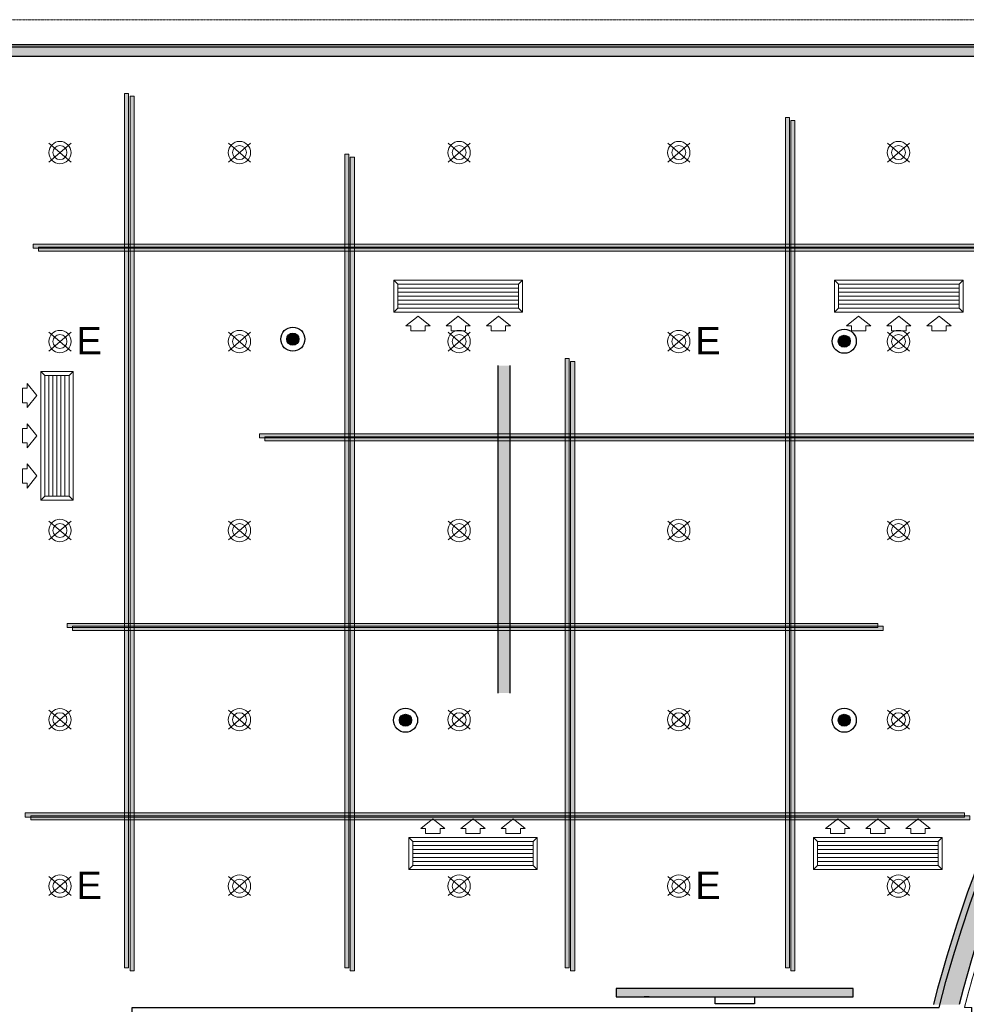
# Model space of a CAD drawing. Header units: millimetres. Extents: x -1097 to 37269, y -9172 to 9131.
# Tile 34 of 36: x 7531 to 13421, y 3008 to 9131. Entities that reach past the tile are written whole.
import ezdxf

# ---------------------------------------------------------------- set-up
doc = ezdxf.new("R2010")
doc.units = ezdxf.units.MM
doc.linetypes.add('( Dashed )', pattern=[0.75, 0.5, -0.25])
doc.layers.add('0-MSC-MCP', color=3, linetype='Continuous')
doc.layers.add('Flooring', color=8, linetype='Continuous')
for name, color, linetype, lineweight in [('00 Structural', 2, 'Continuous', 25), ('02 Furniture', 14, 'Continuous', 25), ('Ceiling', 14, 'Continuous', 9), ('Furniture', 14, 'Continuous', 9), ('Grey', 8, 'Continuous', 9), ('MEP_Lighting (Walls)', 160, 'Continuous', 15)]:
    doc.layers.add(name, color=color, linetype=linetype, lineweight=lineweight)
for name, color, linetype, lineweight, true_color in [('03 Partition', 7, 'Continuous', 25, 0x2776bb), ('ACMV', 5, 'Continuous', 20, 0x0000ff), ('FIRE', 1, 'Continuous', 20, 0xff0000), ('LIGHTING', 6, 'Continuous', 20, 0xff00ff)]:
    doc.layers.add(name, color=color, linetype=linetype, lineweight=lineweight, true_color=true_color)
doc.layers.add('FIRE-SPKLR-EQP', color=1, linetype='Continuous', true_color=0xff0000)
doc.layers.add('RCP LAYOUT', color=9, linetype='Continuous', true_color=0x808080)
doc.styles.get("Standard").update_dxf_attribs({"font": 'arial.ttf'})

# ---------------------------------------------------------------- blocks, each defined once
blk = doc.blocks.new('A$C28684cc3')
at = {"layer": 'ACMV'}
for p, q in [((-11162.14511706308, 7487.353506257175), (-11187.14511706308, 7512.353506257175)), ((-11187.14511706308, 7512.353506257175), (-10387.14511706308, 7512.353506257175)), ((-11187.14511706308, 7312.353506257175), (-11187.14511706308, 7512.353506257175)), ((-11162.14511706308, 7487.353506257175), (-10412.14511706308, 7487.353506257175)), ((-11162.14511706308, 7337.353506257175), (-11162.14511706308, 7487.353506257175)), ((-10412.14511706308, 7487.353506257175), (-10387.14511706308, 7512.353506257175)), ((-10412.14511706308, 7487.353506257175), (-10412.14511706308, 7337.353506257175)), ((-10387.14511706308, 7512.353506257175), (-10387.14511706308, 7312.353506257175)), ((-8421.084610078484, 7487.353506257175), (-8446.084610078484, 7512.353506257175)), ((-8446.084610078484, 7512.353506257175), (-7646.084610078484, 7512.353506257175)), ((-8446.084610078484, 7312.353506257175), (-8446.084610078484, 7512.353506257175)), ((-8421.084610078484, 7487.353506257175), (-7671.084610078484, 7487.353506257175)), ((-8421.084610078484, 7337.353506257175), (-8421.084610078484, 7487.353506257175)), ((-7671.084610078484, 7487.353506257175), (-7646.084610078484, 7512.353506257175)), ((-7671.084610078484, 7487.353506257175), (-7671.084610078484, 7337.353506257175)), ((-7646.084610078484, 7512.353506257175), (-7646.084610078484, 7312.353506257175)), ((-11162.14511706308, 7462.353506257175), (-10412.14511706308, 7462.353506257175)), ((-11162.14511706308, 7437.353506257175), (-10412.14511706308, 7437.353506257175)), ((-11162.14511706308, 7412.353506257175), (-10412.14511706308, 7412.353506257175)), ((-8421.084610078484, 7462.353506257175), (-7671.084610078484, 7462.353506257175)), ((-8421.084610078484, 7437.353506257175), (-7671.084610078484, 7437.353506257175)), ((-8421.084610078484, 7412.353506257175), (-7671.084610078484, 7412.353506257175)), ((-11162.14511706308, 7387.353506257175), (-10412.14511706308, 7387.353506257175)), ((-11162.14511706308, 7362.353506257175), (-10412.14511706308, 7362.353506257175)), ((-8421.084610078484, 7387.353506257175), (-7671.084610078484, 7387.353506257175)), ((-8421.084610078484, 7362.353506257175), (-7671.084610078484, 7362.353506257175)), ((-11162.14511706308, 7337.353506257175), (-11187.14511706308, 7312.353506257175)), ((-10387.14511706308, 7312.353506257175), (-11187.14511706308, 7312.353506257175)), ((-10412.14511706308, 7337.353506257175), (-11162.14511706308, 7337.353506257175)), ((-11037.14511706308, 7287.353506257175), (-11112.14511706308, 7227.353506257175)), ((-10962.14511706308, 7227.353506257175), (-11037.14511706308, 7287.353506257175)), ((-10787.14511706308, 7287.353506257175), (-10862.14511706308, 7227.353506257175)), ((-10712.14511706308, 7227.353506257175), (-10787.14511706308, 7287.353506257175)), ((-10537.14511706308, 7287.353506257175), (-10612.14511706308, 7227.353506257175)), ((-10462.14511706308, 7227.353506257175), (-10537.14511706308, 7287.353506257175)), ((-10412.14511706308, 7337.353506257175), (-10387.14511706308, 7312.353506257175)), ((-8421.084610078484, 7337.353506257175), (-8446.084610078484, 7312.353506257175)), ((-7646.084610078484, 7312.353506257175), (-8446.084610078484, 7312.353506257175)), ((-7671.084610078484, 7337.353506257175), (-8421.084610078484, 7337.353506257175)), ((-8296.084610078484, 7287.353506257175), (-8371.084610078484, 7227.353506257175)), ((-8221.084610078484, 7227.353506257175), (-8296.084610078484, 7287.353506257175)), ((-8046.084610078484, 7287.353506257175), (-8121.084610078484, 7227.353506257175)), ((-7971.084610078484, 7227.353506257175), (-8046.084610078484, 7287.353506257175)), ((-7796.084610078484, 7287.353506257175), (-7871.084610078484, 7227.353506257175)), ((-7721.084610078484, 7227.353506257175), (-7796.084610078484, 7287.353506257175)), ((-7671.084610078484, 7337.353506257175), (-7646.084610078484, 7312.353506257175)), ((-11112.14511706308, 7227.353506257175), (-11082.14511706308, 7227.353506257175)), ((-11082.14511706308, 7227.353506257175), (-11082.14511706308, 7197.353506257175)), ((-10992.14511706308, 7197.353506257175), (-10992.14511706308, 7227.353506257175)), ((-10992.14511706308, 7227.353506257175), (-10962.14511706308, 7227.353506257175)), ((-10862.14511706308, 7227.353506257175), (-10832.14511706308, 7227.353506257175)), ((-10832.14511706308, 7227.353506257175), (-10832.14511706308, 7197.353506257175)), ((-10742.14511706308, 7197.353506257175), (-10742.14511706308, 7227.353506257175)), ((-10742.14511706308, 7227.353506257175), (-10712.14511706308, 7227.353506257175)), ((-10612.14511706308, 7227.353506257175), (-10582.14511706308, 7227.353506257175)), ((-10582.14511706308, 7227.353506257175), (-10582.14511706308, 7197.353506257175)), ((-10492.14511706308, 7197.353506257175), (-10492.14511706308, 7227.353506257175)), ((-10492.14511706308, 7227.353506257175), (-10462.14511706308, 7227.353506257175)), ((-8371.084610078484, 7227.353506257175), (-8341.084610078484, 7227.353506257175)), ((-8341.084610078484, 7227.353506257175), (-8341.084610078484, 7197.353506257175)), ((-8251.084610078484, 7197.353506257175), (-8251.084610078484, 7227.353506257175)), ((-8251.084610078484, 7227.353506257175), (-8221.084610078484, 7227.353506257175)), ((-8121.084610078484, 7227.353506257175), (-8091.084610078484, 7227.353506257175)), ((-8091.084610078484, 7227.353506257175), (-8091.084610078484, 7197.353506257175)), ((-8001.084610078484, 7197.353506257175), (-8001.084610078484, 7227.353506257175)), ((-8001.084610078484, 7227.353506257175), (-7971.084610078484, 7227.353506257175)), ((-7871.084610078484, 7227.353506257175), (-7841.084610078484, 7227.353506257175)), ((-7841.084610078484, 7227.353506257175), (-7841.084610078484, 7197.353506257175)), ((-7751.084610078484, 7197.353506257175), (-7751.084610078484, 7227.353506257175)), ((-7751.084610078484, 7227.353506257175), (-7721.084610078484, 7227.353506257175)), ((-11082.14511706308, 7197.353506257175), (-10992.14511706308, 7197.353506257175)), ((-10832.14511706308, 7197.353506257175), (-10742.14511706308, 7197.353506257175)), ((-10582.14511706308, 7197.353506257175), (-10492.14511706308, 7197.353506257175)), ((-8341.084610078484, 7197.353506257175), (-8251.084610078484, 7197.353506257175)), ((-8091.084610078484, 7197.353506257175), (-8001.084610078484, 7197.353506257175)), ((-7841.084610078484, 7197.353506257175), (-7751.084610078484, 7197.353506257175)), ((-13358.65273886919, 6918.882964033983), (-13383.65273886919, 6943.882964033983)), ((-13383.65273886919, 6143.882964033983), (-13383.65273886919, 6943.882964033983)), ((-13383.65273886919, 6943.882964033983), (-13183.65273886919, 6943.882964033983)), ((-13358.65273886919, 6168.882964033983), (-13358.65273886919, 6918.882964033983)), ((-13358.65273886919, 6918.882964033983), (-13208.65273886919, 6918.882964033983)), ((-13333.65273886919, 6918.882964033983), (-13333.65273886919, 6168.882964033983)), ((-13308.65273886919, 6918.882964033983), (-13308.65273886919, 6168.882964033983)), ((-13283.65273886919, 6918.882964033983), (-13283.65273886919, 6168.882964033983)), ((-13258.65273886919, 6918.882964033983), (-13258.65273886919, 6168.882964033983)), ((-13233.65273886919, 6918.882964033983), (-13233.65273886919, 6168.882964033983)), ((-13208.65273886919, 6918.882964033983), (-13183.65273886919, 6943.882964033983)), ((-13208.65273886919, 6918.882964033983), (-13208.65273886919, 6168.882964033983)), ((-13183.65273886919, 6943.882964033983), (-13183.65273886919, 6143.882964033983)), ((-13408.65273886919, 6793.882964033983), (-13468.65273886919, 6868.882964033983)), ((-13468.65273886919, 6868.882964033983), (-13468.65273886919, 6838.882964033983)), ((-13468.65273886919, 6838.882964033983), (-13498.65273886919, 6838.882964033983)), ((-13498.65273886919, 6838.882964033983), (-13498.65273886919, 6748.882964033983)), ((-13498.65273886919, 6748.882964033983), (-13468.65273886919, 6748.882964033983)), ((-13468.65273886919, 6718.882964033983), (-13408.65273886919, 6793.882964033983)), ((-13468.65273886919, 6748.882964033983), (-13468.65273886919, 6718.882964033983)), ((-13408.65273886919, 6543.882964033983), (-13468.65273886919, 6618.882964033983)), ((-13468.65273886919, 6618.882964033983), (-13468.65273886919, 6588.882964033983)), ((-13468.65273886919, 6588.882964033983), (-13498.65273886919, 6588.882964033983)), ((-13498.65273886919, 6588.882964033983), (-13498.65273886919, 6498.882964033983)), ((-13498.65273886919, 6498.882964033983), (-13468.65273886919, 6498.882964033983)), ((-13468.65273886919, 6468.882964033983), (-13408.65273886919, 6543.882964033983)), ((-13468.65273886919, 6498.882964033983), (-13468.65273886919, 6468.882964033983)), ((-13408.65273886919, 6293.882964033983), (-13468.65273886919, 6368.882964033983)), ((-13468.65273886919, 6368.882964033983), (-13468.65273886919, 6338.882964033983)), ((-13468.65273886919, 6338.882964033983), (-13498.65273886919, 6338.882964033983)), ((-13498.65273886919, 6338.882964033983), (-13498.65273886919, 6248.882964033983)), ((-13498.65273886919, 6248.882964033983), (-13468.65273886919, 6248.882964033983)), ((-13468.65273886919, 6218.882964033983), (-13408.65273886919, 6293.882964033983)), ((-13468.65273886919, 6248.882964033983), (-13468.65273886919, 6218.882964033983)), ((-13358.65273886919, 6168.882964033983), (-13383.65273886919, 6143.882964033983)), ((-13183.65273886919, 6143.882964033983), (-13383.65273886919, 6143.882964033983)), ((-13208.65273886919, 6168.882964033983), (-13358.65273886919, 6168.882964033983)), ((-13208.65273886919, 6168.882964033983), (-13183.65273886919, 6143.882964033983)), ((-10945.09027981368, 4160.846583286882), (-11020.09027981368, 4100.846583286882)), ((-10870.09027981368, 4100.846583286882), (-10945.09027981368, 4160.846583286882)), ((-10695.09027981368, 4160.846583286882), (-10770.09027981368, 4100.846583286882)), ((-10620.09027981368, 4100.846583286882), (-10695.09027981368, 4160.846583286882)), ((-10445.09027981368, 4160.846583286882), (-10520.09027981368, 4100.846583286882)), ((-10370.09027981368, 4100.846583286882), (-10445.09027981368, 4160.846583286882)), ((-8426.562650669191, 4160.846583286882), (-8501.562650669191, 4100.846583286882)), ((-8351.562650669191, 4100.846583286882), (-8426.562650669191, 4160.846583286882)), ((-8176.562650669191, 4160.846583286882), (-8251.562650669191, 4100.846583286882)), ((-8101.562650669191, 4100.846583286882), (-8176.562650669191, 4160.846583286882)), ((-7926.562650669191, 4160.846583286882), (-8001.562650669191, 4100.846583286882)), ((-7851.562650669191, 4100.846583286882), (-7926.562650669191, 4160.846583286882)), ((-11070.09027981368, 4020.846583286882), (-11095.09027981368, 4045.846583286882)), ((-11095.09027981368, 4045.846583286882), (-10295.09027981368, 4045.846583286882)), ((-11095.09027981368, 3845.846583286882), (-11095.09027981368, 4045.846583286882)), ((-11020.09027981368, 4100.846583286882), (-10990.09027981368, 4100.846583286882)), ((-10990.09027981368, 4100.846583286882), (-10990.09027981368, 4070.846583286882)), ((-10990.09027981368, 4070.846583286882), (-10900.09027981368, 4070.846583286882)), ((-10900.09027981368, 4070.846583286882), (-10900.09027981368, 4100.846583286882)), ((-10900.09027981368, 4100.846583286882), (-10870.09027981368, 4100.846583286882)), ((-10770.09027981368, 4100.846583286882), (-10740.09027981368, 4100.846583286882)), ((-10740.09027981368, 4100.846583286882), (-10740.09027981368, 4070.846583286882)), ((-10740.09027981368, 4070.846583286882), (-10650.09027981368, 4070.846583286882)), ((-10650.09027981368, 4070.846583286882), (-10650.09027981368, 4100.846583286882)), ((-10650.09027981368, 4100.846583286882), (-10620.09027981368, 4100.846583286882)), ((-10520.09027981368, 4100.846583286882), (-10490.09027981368, 4100.846583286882)), ((-10490.09027981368, 4100.846583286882), (-10490.09027981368, 4070.846583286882)), ((-10490.09027981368, 4070.846583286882), (-10400.09027981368, 4070.846583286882)), ((-10400.09027981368, 4070.846583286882), (-10400.09027981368, 4100.846583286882)), ((-10400.09027981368, 4100.846583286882), (-10370.09027981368, 4100.846583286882)), ((-10320.09027981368, 4020.846583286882), (-10295.09027981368, 4045.846583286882)), ((-10295.09027981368, 4045.846583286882), (-10295.09027981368, 3845.846583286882)), ((-8551.562650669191, 4020.846583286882), (-8576.562650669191, 4045.846583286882)), ((-8576.562650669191, 4045.846583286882), (-7776.562650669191, 4045.846583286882)), ((-8576.562650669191, 3845.846583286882), (-8576.562650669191, 4045.846583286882)), ((-8501.562650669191, 4100.846583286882), (-8471.562650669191, 4100.846583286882)), ((-8471.562650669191, 4100.846583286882), (-8471.562650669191, 4070.846583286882)), ((-8471.562650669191, 4070.846583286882), (-8381.562650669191, 4070.846583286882)), ((-8381.562650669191, 4070.846583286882), (-8381.562650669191, 4100.846583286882)), ((-8381.562650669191, 4100.846583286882), (-8351.562650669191, 4100.846583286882)), ((-8251.562650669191, 4100.846583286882), (-8221.562650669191, 4100.846583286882)), ((-8221.562650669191, 4100.846583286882), (-8221.562650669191, 4070.846583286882)), ((-8221.562650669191, 4070.846583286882), (-8131.562650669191, 4070.846583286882)), ((-8131.562650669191, 4070.846583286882), (-8131.562650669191, 4100.846583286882)), ((-8131.562650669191, 4100.846583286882), (-8101.562650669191, 4100.846583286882)), ((-8001.562650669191, 4100.846583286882), (-7971.562650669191, 4100.846583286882)), ((-7971.562650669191, 4100.846583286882), (-7971.562650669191, 4070.846583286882)), ((-7971.562650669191, 4070.846583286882), (-7881.562650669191, 4070.846583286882)), ((-7881.562650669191, 4070.846583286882), (-7881.562650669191, 4100.846583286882)), ((-7881.562650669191, 4100.846583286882), (-7851.562650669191, 4100.846583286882)), ((-7801.562650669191, 4020.846583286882), (-7776.562650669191, 4045.846583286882)), ((-7776.562650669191, 4045.846583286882), (-7776.562650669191, 3845.846583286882)), ((-11070.09027981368, 4020.846583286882), (-10320.09027981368, 4020.846583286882)), ((-11070.09027981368, 3870.846583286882), (-11070.09027981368, 4020.846583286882)), ((-11070.09027981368, 3995.846583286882), (-10320.09027981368, 3995.846583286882)), ((-10320.09027981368, 4020.846583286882), (-10320.09027981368, 3870.846583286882)), ((-8551.562650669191, 4020.846583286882), (-7801.562650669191, 4020.846583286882)), ((-8551.562650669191, 3870.846583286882), (-8551.562650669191, 4020.846583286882)), ((-8551.562650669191, 3995.846583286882), (-7801.562650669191, 3995.846583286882)), ((-7801.562650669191, 4020.846583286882), (-7801.562650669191, 3870.846583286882)), ((-11070.09027981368, 3970.846583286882), (-10320.09027981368, 3970.846583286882)), ((-11070.09027981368, 3945.846583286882), (-10320.09027981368, 3945.846583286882)), ((-11070.09027981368, 3920.846583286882), (-10320.09027981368, 3920.846583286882)), ((-8551.562650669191, 3970.846583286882), (-7801.562650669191, 3970.846583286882)), ((-8551.562650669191, 3945.846583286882), (-7801.562650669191, 3945.846583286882)), ((-8551.562650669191, 3920.846583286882), (-7801.562650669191, 3920.846583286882)), ((-11070.09027981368, 3870.846583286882), (-11095.09027981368, 3845.846583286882)), ((-11070.09027981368, 3895.846583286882), (-10320.09027981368, 3895.846583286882)), ((-10320.09027981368, 3870.846583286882), (-11070.09027981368, 3870.846583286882)), ((-10320.09027981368, 3870.846583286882), (-10295.09027981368, 3845.846583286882)), ((-8551.562650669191, 3870.846583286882), (-8576.562650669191, 3845.846583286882)), ((-8551.562650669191, 3895.846583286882), (-7801.562650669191, 3895.846583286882)), ((-7801.562650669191, 3870.846583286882), (-8551.562650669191, 3870.846583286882)), ((-7801.562650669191, 3870.846583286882), (-7776.562650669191, 3845.846583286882)), ((-10295.09027981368, 3845.846583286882), (-11095.09027981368, 3845.846583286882)), ((-7776.562650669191, 3845.846583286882), (-8576.562650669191, 3845.846583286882))]:
    blk.add_line(p, q, dxfattribs=at)
blk = doc.blocks.new('SPKLR-EQP-PENDENT-68C')
at = {"layer": 'FIRE-SPKLR-EQP'}
h = blk.add_hatch(color=256, dxfattribs=at)
h.dxf.hatch_style = 1
h.paths.add_polyline_path([(37.5, 0, 1), (-37.5, 0, 1)])
for radius in [75, 37.5]:
    blk.add_circle((0, 0), radius, dxfattribs=at)
blk = doc.blocks.new('A$C86f38443')
at = {"layer": 'FIRE'}
for p in [(9230.908876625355, 7144.453662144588), (12661.50817420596, 7131.510267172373), (9932.018501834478, 4774.967868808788), (12661.50817420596, 4774.967868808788)]:
    blk.add_blockref('SPKLR-EQP-PENDENT-68C', p, dxfattribs=at)
blk = doc.blocks.new('A$Cbacd199c')
at = {"layer": 'LIGHTING'}
for p, q in [((7713.103484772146, 8363.621994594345), (7851.061349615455, 8245.724602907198)), ((7851.061349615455, 8363.621994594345), (7713.103484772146, 8245.724602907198)), ((8829.813218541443, 8363.621994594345), (8967.771083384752, 8245.724602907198)), ((8967.771083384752, 8363.621994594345), (8829.813218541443, 8245.724602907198)), ((10196.50459567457, 8363.621994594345), (10334.46246051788, 8245.724602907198)), ((10334.46246051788, 8363.621994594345), (10196.50459567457, 8245.724602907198)), ((11563.1959727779, 8363.621994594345), (11701.15383762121, 8245.724602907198)), ((11701.15383762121, 8363.621994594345), (11563.1959727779, 8245.724602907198)), ((12929.88734991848, 8363.621994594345), (13067.84521476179, 8245.724602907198)), ((13067.84521476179, 8363.621994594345), (12929.88734991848, 8245.724602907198)), ((8829.813218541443, 7188.647220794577), (8967.771083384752, 7070.74982910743)), ((8967.771083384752, 7188.647220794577), (8829.813218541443, 7070.74982910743)), ((10196.50459567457, 7188.647220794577), (10334.46246051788, 7070.74982910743)), ((10334.46246051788, 7188.647220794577), (10196.50459567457, 7070.74982910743)), ((12929.88734991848, 7188.647220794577), (13067.84521476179, 7070.74982910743)), ((13067.84521476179, 7188.647220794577), (12929.88734991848, 7070.74982910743)), ((7713.103484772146, 6013.672446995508), (7851.061349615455, 5895.775055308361)), ((7851.061349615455, 6013.672446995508), (7713.103484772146, 5895.775055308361)), ((8829.813218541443, 6013.672446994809), (8967.771083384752, 5895.775055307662)), ((8967.771083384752, 6013.672446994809), (8829.813218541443, 5895.775055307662)), ((10196.50459567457, 6013.672446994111), (10334.46246051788, 5895.775055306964)), ((10334.46246051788, 6013.672446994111), (10196.50459567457, 5895.775055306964)), ((11563.1959727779, 6013.672446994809), (11701.15383762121, 5895.775055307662)), ((11701.15383762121, 6013.672446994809), (11563.1959727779, 5895.775055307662)), ((12929.88734991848, 6013.672446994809), (13067.84521476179, 5895.775055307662)), ((13067.84521476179, 6013.672446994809), (12929.88734991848, 5895.775055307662)), ((7713.103484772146, 4837.199497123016), (7851.061349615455, 4719.302105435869)), ((7851.061349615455, 4837.199497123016), (7713.103484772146, 4719.302105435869)), ((8829.813218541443, 4837.199497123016), (8967.771083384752, 4719.302105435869)), ((8967.771083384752, 4837.199497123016), (8829.813218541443, 4719.302105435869)), ((10196.50459567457, 4837.199497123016), (10334.46246051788, 4719.302105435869)), ((10334.46246051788, 4837.199497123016), (10196.50459567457, 4719.302105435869)), ((11563.1959727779, 4837.199497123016), (11701.15383762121, 4719.302105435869)), ((11701.15383762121, 4837.199497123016), (11563.1959727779, 4719.302105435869)), ((12929.88734991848, 4837.199497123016), (13067.84521476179, 4719.302105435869)), ((13067.84521476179, 4837.199497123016), (12929.88734991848, 4719.302105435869)), ((8829.813218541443, 3802.224439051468), (8967.771083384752, 3684.327047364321)), ((8967.771083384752, 3802.224439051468), (8829.813218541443, 3684.327047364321)), ((10196.50459567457, 3802.224439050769), (10334.46246051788, 3684.327047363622)), ((10334.46246051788, 3802.224439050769), (10196.50459567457, 3684.327047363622)), ((12929.88734991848, 3802.224439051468), (13067.84521476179, 3684.327047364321)), ((13067.84521476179, 3802.224439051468), (12929.88734991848, 3684.327047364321))]:
    blk.add_line(p, q, dxfattribs=at)
for centre, radius in [((7782.082417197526, 8304.673298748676), 69.50000000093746), ((7782.082417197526, 8304.673298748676), 43.41888344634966), ((8898.792150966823, 8304.673298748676), 69.50000000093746), ((8898.792150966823, 8304.673298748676), 43.41888344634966), ((10265.48352809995, 8304.673298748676), 69.50000000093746), ((10265.48352809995, 8304.673298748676), 43.41888344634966), ((11632.17490520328, 8304.673298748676), 69.50000000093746), ((11632.17490520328, 8304.673298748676), 43.41888344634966), ((12998.86628234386, 8304.673298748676), 69.50000000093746), ((12998.86628234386, 8304.673298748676), 43.41888344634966), ((8898.792150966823, 7129.698524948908), 69.50000000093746), ((8898.792150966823, 7129.698524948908), 43.41888344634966), ((10265.48352809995, 7129.698524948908), 69.50000000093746), ((10265.48352809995, 7129.698524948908), 43.41888344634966), ((12998.86628234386, 7129.698524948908), 69.50000000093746), ((12998.86628234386, 7129.698524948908), 43.41888344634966), ((7782.082417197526, 5954.723751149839), 69.50000000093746), ((8898.792150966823, 5954.72375114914), 69.50000000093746), ((10265.48352809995, 5954.723751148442), 69.50000000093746), ((11632.17490520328, 5954.72375114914), 69.50000000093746), ((12998.86628234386, 5954.72375114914), 69.50000000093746), ((7782.082417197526, 5954.723751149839), 43.41888344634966), ((8898.792150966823, 5954.72375114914), 43.41888344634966), ((10265.48352809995, 5954.723751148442), 43.41888344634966), ((11632.17490520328, 5954.72375114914), 43.41888344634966), ((12998.86628234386, 5954.72375114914), 43.41888344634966), ((7782.082417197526, 4778.250801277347), 69.50000000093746), ((8898.792150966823, 4778.250801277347), 69.50000000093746), ((10265.48352809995, 4778.250801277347), 69.50000000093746), ((11632.17490520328, 4778.250801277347), 69.50000000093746), ((12998.86628234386, 4778.250801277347), 69.50000000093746), ((7782.082417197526, 4778.250801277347), 43.41888344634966), ((8898.792150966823, 4778.250801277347), 43.41888344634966), ((10265.48352809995, 4778.250801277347), 43.41888344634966), ((11632.17490520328, 4778.250801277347), 43.41888344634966), ((12998.86628234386, 4778.250801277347), 43.41888344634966), ((8898.792150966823, 3743.275743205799), 69.50000000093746), ((10265.48352809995, 3743.2757432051), 69.50000000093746), ((12998.86628234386, 3743.275743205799), 69.50000000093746), ((8898.792150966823, 3743.275743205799), 43.41888344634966), ((10265.48352809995, 3743.2757432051), 43.41888344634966), ((12998.86628234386, 3743.275743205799), 43.41888344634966)]:
    blk.add_circle(centre, radius, dxfattribs=at)
blk = doc.blocks.new('EM LIGHT1')
at = {"layer": 'MEP_Lighting (Walls)', "color": 3, "true_color": 0x00ff00}
for p, q in [((-68.97893242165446, 58.94869584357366), (68.97893242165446, -58.94869584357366)), ((68.97893242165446, 58.94869584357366), (-68.97893242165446, -58.94869584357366))]:
    blk.add_line(p, q, dxfattribs=at)
for radius in [69.50000000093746, 43.41888344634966]:
    blk.add_circle((3.725290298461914e-09, -2.095475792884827e-09), radius, dxfattribs=at)
at = {"color": 3, "true_color": 0x00ff00, "insert": (102.2761875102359, 89.70590073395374), "char_height": 170, "width": 45.68415850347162, "attachment_point": 1}
blk.add_mtext('E', dxfattribs=at)
blk = doc.blocks.new('A$C3c35f28b')
at = {"layer": 'LIGHTING', "color": 3, "true_color": 0x00ff00}
for p in [(7782.082417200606, 7129.698524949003), (11632.17490520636, 7129.698524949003), (7782.082417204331, 3743.275743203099), (11632.17490520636, 3743.275743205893)]:
    blk.add_blockref('EM LIGHT1', p, dxfattribs=at)
blk = doc.blocks.new('tsf H external wall')
at = {"layer": '0-MSC-MCP', "ltscale": 0.25, "true_color": 0x808080}
h = blk.add_hatch(color=8, dxfattribs=at)
h.dxf.hatch_style = 1
h.paths.add_polyline_path([(1716442.635372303, -78125.10488669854), (1716442.635372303, -78685.26231226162), (1716439.635372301, -78685.26231226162), (1716439.635372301, -78125.10488669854)])
at = {"layer": '03 Partition', "color": 8, "ltscale": 0.25, "true_color": 0x808080}
blk.add_line((1716442.635372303, -78188.4183502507), (1716442.635372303, -78685.26231226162), dxfattribs=at)
blk.add_lwpolyline([(1716442.635372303, -78125.10488669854), (1716442.635372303, -78685.26231226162), (1716439.635372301, -78685.26231226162), (1716439.635372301, -78125.10488669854)], close=True, dxfattribs=at)
blk = doc.blocks.new('plnnnn')
at = {"ltscale": 0.25, "true_color": 0x808080}
h = blk.add_hatch(color=8, dxfattribs=at)
h.dxf.hatch_style = 1
edge = h.paths.add_edge_path()
edge.add_line((1723862.992460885, -77684.4546372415), (1723858.480225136, -77680.45626541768))
edge.add_arc((1724099.377285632, -77873.2443613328), 308.5427744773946, 141.3299764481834, 165.7934505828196)
edge.add_line((1723800.270581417, -77797.52234884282), (1723806.463639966, -77797.52257680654))
edge.add_arc((1724098.252446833, -77872.73880491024), 301.3273780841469, 141.3288808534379, 165.5451914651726, ccw=False)
edge = h.paths.add_edge_path()
edge.add_line((1723883.866175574, -77652.07215517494), (1723888.373693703, -77656.08005798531))
edge.add_arc((1724101.742695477, -77871.95726866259), 303.5280893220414, 91.19275811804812, 134.6652081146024, ccw=False)
edge.add_line((1724095.424438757, -77568.49494704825), (1724095.424438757, -77562.49345739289))
edge.add_arc((1724101.467911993, -77871.37456746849), 308.940226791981, 91.12088866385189, 134.7769738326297)
at = {"layer": '00 Structural', "color": 8, "ltscale": 0.25, "true_color": 0x808080}
for points in [[(1723858.48023163, -77680.45625719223), (1723860.74629259, -77677.62027711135), (1723891.287494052, -77704.6788981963), (1723887.308854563, -77709.16961086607), (1723861.418001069, -77686.23173885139, 0.1030177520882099), (1723806.463660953, -77797.52249559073)], [(1723800.270544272, -77797.5224955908, -0.10714942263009), (1723858.480225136, -77680.45626541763)]]:
    blk.add_lwpolyline(points, format="xyb", dxfattribs=at)
at = {"layer": '02 Furniture', "color": 8, "true_color": 0x808080, "rotation": 90}
blk.add_blockref('tsf H external wall', (1645414.162126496, -1794005.066070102), dxfattribs=at)
blk = doc.blocks.new('usyer')
at = {"layer": 'Ceiling', "ltscale": 0.25, "true_color": 0x808080}
h = blk.add_hatch(color=8, dxfattribs=at)
h.dxf.hatch_style = 1
h.paths.add_polyline_path([(1722485.406044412, -78524.43877846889), (1722486.406044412, -78524.43877846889), (1722486.406044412, -78738.53057626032), (1722485.406044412, -78738.53057626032)])
h = blk.add_hatch(color=8, dxfattribs=at)
h.dxf.hatch_style = 1
h.paths.add_polyline_path([(1722647.279696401, -78530.35807524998), (1722648.279696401, -78530.35807524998), (1722648.279696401, -78738.53057626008), (1722647.279696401, -78738.53057626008)])
h = blk.add_hatch(color=8, dxfattribs=at)
h.dxf.hatch_style = 1
h.paths.add_polyline_path([(1722539.363928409, -78539.3012986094), (1722540.363928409, -78539.3012986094), (1722540.363928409, -78738.53057626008), (1722539.363928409, -78738.53057626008)])
h = blk.add_hatch(color=8, dxfattribs=at)
h.dxf.hatch_style = 1
h.paths.add_polyline_path([(1722815.897454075, -78561.35713802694), (1722815.897454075, -78562.35713802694), (1722462.982568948, -78562.35713802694), (1722462.982568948, -78561.35713802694)])
h = blk.add_hatch(color=8, dxfattribs=at)
h.dxf.hatch_style = 1
h.paths.add_polyline_path([(1722593.321812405, -78589.34114493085), (1722594.321812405, -78589.34114493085), (1722594.321812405, -78738.53057626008), (1722593.321812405, -78738.53057626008)])
h = blk.add_hatch(color=8, dxfattribs=at)
h.dxf.hatch_style = 1
h.paths.add_polyline_path([(1722754.586273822, -78607.775497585), (1722754.586273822, -78608.775497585), (1722518.427063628, -78608.775497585), (1722518.427063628, -78607.775497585)])
h = blk.add_hatch(color=8, dxfattribs=at)
h.dxf.hatch_style = 1
h.paths.add_polyline_path([(1722669.910407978, -78654.19385714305), (1722669.910407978, -78655.19385714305), (1722471.324912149, -78655.19385714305), (1722471.324912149, -78654.19385714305)])
h = blk.add_hatch(color=8, dxfattribs=at)
h.dxf.hatch_style = 1
h.paths.add_polyline_path([(1722691.13993451, -78700.6122167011), (1722691.13993451, -78701.6122167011), (1722461.075570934, -78701.6122167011), (1722461.075570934, -78700.6122167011)])
at = {"layer": 'Ceiling', "color": 8, "ltscale": 0.25, "true_color": 0x808080}
for points in [[(1722485.406044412, -78524.43877846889), (1722486.406044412, -78524.43877846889), (1722486.406044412, -78738.53057626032), (1722485.406044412, -78738.53057626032)], [(1722647.279696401, -78530.35807524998), (1722648.279696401, -78530.35807524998), (1722648.279696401, -78738.53057626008), (1722647.279696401, -78738.53057626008)], [(1722539.363928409, -78539.3012986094), (1722540.363928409, -78539.3012986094), (1722540.363928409, -78738.53057626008), (1722539.363928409, -78738.53057626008)], [(1722815.897454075, -78561.35713802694), (1722815.897454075, -78562.35713802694), (1722462.982568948, -78562.35713802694), (1722462.982568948, -78561.35713802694)], [(1722593.321812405, -78589.34114493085), (1722594.321812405, -78589.34114493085), (1722594.321812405, -78738.53057626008), (1722593.321812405, -78738.53057626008)], [(1722754.586273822, -78607.775497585), (1722754.586273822, -78608.775497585), (1722518.427063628, -78608.775497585), (1722518.427063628, -78607.775497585)], [(1722669.910407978, -78654.19385714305), (1722669.910407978, -78655.19385714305), (1722471.324912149, -78655.19385714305), (1722471.324912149, -78654.19385714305)], [(1722691.13993451, -78700.6122167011), (1722691.13993451, -78701.6122167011), (1722461.075570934, -78701.6122167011), (1722461.075570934, -78700.6122167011)]]:
    blk.add_lwpolyline(points, close=True, dxfattribs=at)
blk = doc.blocks.new('grid 2')
at = {"layer": 'Ceiling', "color": 8, "ltscale": 0.25, "true_color": 0x808080}
for points in [[(1722271.400113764, -78518.50302763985, 0.1899644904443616), (1722066.045482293, -78604.42480079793), (1722091.675067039, -78627.12247290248), (1722063.28452957, -78659.1776914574), (1722037.393676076, -78636.23981944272, 0.1030177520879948), (1721982.43933596, -78747.53057618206), (1721984.193782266, -78747.5305761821), (1721984.231230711, -78783.55268576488), (1722271.400113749, -78783.55268576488)], [(1721984.20628038, -78759.55266272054), (1721984.220000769, -78747.5307234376), (1721982.43933596, -78747.53057618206, -0.01021877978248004), (1721985.803283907, -78735.5526857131), (1722007.400125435, -78735.55268573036), (1722007.400102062, -78759.55268571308)]]:
    blk.add_lwpolyline(points, format="xyb", close=True, dxfattribs=at)
at = {"layer": 'Flooring', "color": 8, "ltscale": 0.25, "true_color": 0x808080}
blk.add_lwpolyline([(1721906.164354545, -78870.11713534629, -0.9434730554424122), (1721833.907863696, -78865.90794400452), (1721778.556152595, -78865.53855581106), (1721778.556123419, -78747.53057620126), (1721976.219971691, -78747.5183214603, -0.3406929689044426), (1722275.418965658, -78512.43877840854), (1721509.188209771, -78512.43943964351, 0.3942123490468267), (1721454.188209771, -78567.43943964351), (1721454.188209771, -78812.38872380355, -1.031559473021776), (1721454.188209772, -78919.39907187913), (1721454.188209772, -79157.98386275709), (1721499.188209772, -79157.98386275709), (1721499.188209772, -79214.98386275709), (1721906.181623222, -79214.9838627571), (1721906.164351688, -78870.06006854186)], format="xyb", dxfattribs=at)
at = {"layer": 'Ceiling', "color": 8, "true_color": 0x808080}
blk.add_blockref('usyer', (-707.3498926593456, 5.966285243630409e-08), dxfattribs=at)
blk = doc.blocks.new('IRISH HOUSE-RCP LAYOUT')
at = {"layer": '02 Furniture', "ltscale": 0.25, "true_color": 0x808080, "transparency": 33554687}
h = blk.add_hatch(color=8, dxfattribs=at)
h.dxf.hatch_style = 1
h.paths.add_polyline_path([(10506.59262649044, 4944.000193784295), (10582.89431434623, 4944.000193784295), (10582.89431434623, 6979.879257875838), (10506.59262649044, 6979.879257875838)])
at = {"layer": '02 Furniture', "ltscale": 0.25, "true_color": 0x808080}
h = blk.add_hatch(color=8, dxfattribs=at)
h.dxf.hatch_style = 1
h.paths.add_polyline_path([(12717.77169003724, 3106.642233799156), (11242.60572467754, 3106.642233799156), (11242.60572467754, 3055.774441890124), (12717.77169003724, 3055.774441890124)])
at = {"layer": '02 Furniture', "color": 8, "ltscale": 0.25, "true_color": 0x808080}
for p, q in [((10506.59262649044, 6979.879257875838), (10506.59262649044, 4944.000193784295)), ((10582.89431434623, 4944.000193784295), (10582.89431434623, 6979.879257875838)), ((11447.93060508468, 3055.774441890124), (11415.8354667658, 3055.774441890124))]:
    blk.add_line(p, q, dxfattribs=at)
blk.add_lwpolyline([(12717.77169003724, 3106.642233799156), (11242.60572467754, 3106.642233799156), (11242.60572467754, 3055.774441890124), (12717.77169003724, 3055.774441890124), (12717.77169003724, 3106.642233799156)], dxfattribs=at)
blk.add_lwpolyline([(11857.62702298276, 3055.774441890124), (12102.75039173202, 3055.774441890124), (12102.75039173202, 3010.440407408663), (11857.62702298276, 3010.440407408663)], close=True, dxfattribs=at)
at = {"layer": 'Furniture', "color": 8, "ltscale": 0.25, "true_color": 0x808080}
blk.add_lwpolyline([(20816.54741821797, 8977.743238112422), (1458.955107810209, 8977.743238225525, 0.4141522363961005), (-41.67898340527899, 7586.210395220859), (-41.92480301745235, 944.0317999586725, 0.9565398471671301), (-41.99467802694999, -944.0286941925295), (-42.23422350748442, -7416.6768538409), (-194.6342234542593, -7416.6768538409), (-194.6342234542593, -9019.285108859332), (1106.035796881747, -9019.285108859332), (1106.03579688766, -8866.885108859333), (11438.3984781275, -8866.885108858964)], format="xyb", dxfattribs=at)
at = {"layer": 'Grey', "color": 8, "linetype": '( Dashed )', "ltscale": 0.2, "true_color": 0x808080}
blk.add_lwpolyline([(20817.02697602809, 8977.760033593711), (20816.54741821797, 9130.143238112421), (1461.74886756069, 9130.143238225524, 0.4141547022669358), (-194.0788794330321, 7589.022605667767), (-194.3197703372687, 1080.020287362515, 0.836103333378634), (-194.3997104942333, -1080.005901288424), (-194.6285834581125, -7264.2768538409), (-347.0342234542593, -7264.2768538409), (-347.0342234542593, -9171.685108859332), (1258.435796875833, -9171.685108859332), (1258.435796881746, -9019.285108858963), (11438.3984781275, -9019.285108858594), (11438.3984781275, -8866.885108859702)], format="xyb", dxfattribs=at)
at = {"xscale": 25.4, "yscale": 25.4, "zscale": 25.4}
blk.add_blockref('grid 2', (-43724944.66814373, 2003175.55778255), dxfattribs=at)
at = {"layer": 'Ceiling', "color": 8, "true_color": 0x808080, "xscale": 25.4, "yscale": 25.4, "zscale": 25.4}
blk.add_blockref('usyer', (-43742945.30274495, 2003193.705006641), dxfattribs=at)
at = {"layer": 'Grey', "color": 8, "true_color": 0x808080, "xscale": 25.4, "yscale": 25.4, "zscale": 25.4}
blk.add_blockref('plnnnn', (-43771308.83332622, 1979063.499757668), dxfattribs=at)

msp = doc.modelspace()

# ---------------------------------------------------------------- block references
for name in ['A$C3c35f28b', 'A$Cbacd199c']:
    msp.add_blockref(name, (0, 0))
at = {"layer": 'ACMV'}
msp.add_blockref('A$C28684cc3', (21047.01067752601, 1.515436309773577e-08), dxfattribs=at)
at = {"layer": 'FIRE'}
msp.add_blockref('A$C86f38443', (0, 0), dxfattribs=at)
at = {"layer": 'RCP LAYOUT'}
msp.add_blockref('IRISH HOUSE-RCP LAYOUT', (0, 0), dxfattribs=at)

doc.saveas('drawing.dxf')
